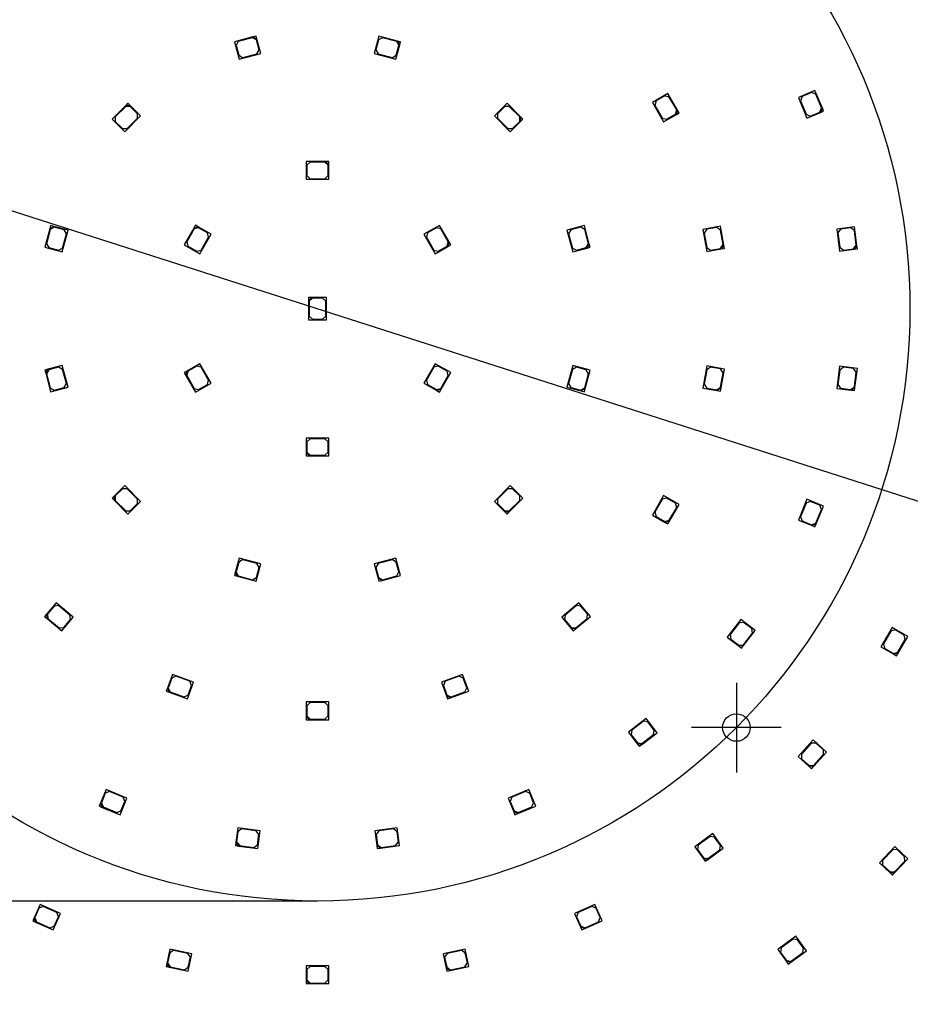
# Model space of a CAD drawing. Header units: millimetres. Extents: x 7 to 819, y 6 to 587.
# Tile 4 of 13: x 324 to 463, y 216 to 370. Entities that reach past the tile are written whole.
import ezdxf
from ezdxf.enums import TextEntityAlignment as Align
from ezdxf.lldxf.tags import DXFTag

# ---------------------------------------------------------------- set-up
doc = ezdxf.new("R2010")
doc.units = ezdxf.units.MM
doc.layers.add('Default', color=7, linetype='Continuous')
doc.layers.add('RDLED_440MM_5000', color=7, linetype='Continuous')
doc.styles.add('SEACAD_Arial', font='arial.ttf')
doc.styles.add('SEACAD_Solid_Edge_ANSI1_Symbols', font='semeca1.ttf')
tags = doc.linetypes.add('CENTER2', pattern=[28.575, 19.05, -3.175, 3.175, -3.175]).pattern_tags.tags
tags[10:11] = [DXFTag(74, 4), DXFTag(75, 0), DXFTag(340, '0'), DXFTag(46, 0.0), DXFTag(50, 0.0), DXFTag(44, 0.0), DXFTag(45, 0.0)]
tags[8:9] = [DXFTag(74, 4), DXFTag(75, 0), DXFTag(340, '0'), DXFTag(46, 0.0), DXFTag(50, 0.0), DXFTag(44, 0.0), DXFTag(45, 0.0)]
tags[6:7] = [DXFTag(74, 4), DXFTag(75, 0), DXFTag(340, '0'), DXFTag(46, 0.0), DXFTag(50, 0.0), DXFTag(44, 0.0), DXFTag(45, 0.0)]
tags[4:5] = [DXFTag(74, 4), DXFTag(75, 0), DXFTag(340, '0'), DXFTag(46, 0.0), DXFTag(50, 0.0), DXFTag(44, 0.0), DXFTag(45, 0.0)]
tags = doc.linetypes.add('HIDDEN2', pattern=[4.7625, 3.175, -1.5875]).pattern_tags.tags
tags[6:7] = [DXFTag(74, 4), DXFTag(75, 0), DXFTag(340, '0'), DXFTag(46, 0.0), DXFTag(50, 0.0), DXFTag(44, 0.0), DXFTag(45, 0.0)]
tags[4:5] = [DXFTag(74, 4), DXFTag(75, 0), DXFTag(340, '0'), DXFTag(46, 0.0), DXFTag(50, 0.0), DXFTag(44, 0.0), DXFTag(45, 0.0)]
doc.dimstyles.new('ISO', dxfattribs={"dimtxt": 7, "dimasz": 7, "dimexe": 3.5, "dimexo": 0, "dimgap": 1.75, "dimtad": 1, "dimtxsty": 'SEACAD_Arial', "dimblk1": '_SE_FILLED', "dimblk2": '_SE_FILLED', "dimsah": 1, "dimcen": 3.5, "dimadec": 0, "dimazin": 0, "dimtfac": 0.5, "dimtdec": 3, "dimtmove": 0, "dimatfit": 3, "dimfxl": 1, "dimarcsym": 0})

# ---------------------------------------------------------------- blocks, each defined once
blk = doc.blocks.new('SEANNOT_GROUP11')
at = {"layer": 'Default', "color": 7, "linetype": 'CENTER2'}
for p, q in [((436.2, 266.2), (436.2, 252.2)), ((443.2, 259.2), (429.2, 259.2))]:
    blk.add_line(p, q, dxfattribs=at)
blk = doc.blocks.new('SE')
at = {"layer": 'RDLED_440MM_5000', "color": 7, "linetype": 'Continuous'}
for p, q in [((360.72, 367.05), (357.82, 366.27)), ((357.82, 366.27), (358.54, 363.57)), ((358.43, 366.33), (358.07, 365.72)), ((360.65, 366.92), (358.43, 366.33)), ((361.26, 366.57), (360.65, 366.92)), ((361.2, 367.18), (360.72, 367.05)), ((360.72, 367.05), (361.33, 366.69)), ((361.33, 366.69), (361.2, 367.18)), ((361.67, 365.03), (361.26, 366.57)), ((361.93, 364.47), (361.33, 366.69)), ((380.39, 367.18), (379.66, 364.47)), ((380.33, 366.57), (379.92, 365.03)), ((380.94, 366.92), (380.33, 366.57)), ((383.29, 366.4), (380.39, 367.18)), ((383.16, 366.33), (380.94, 366.92)), ((383.52, 365.72), (383.16, 366.33)), ((383.77, 366.27), (383.29, 366.4)), ((383.29, 366.4), (383.64, 365.79)), ((383.64, 365.79), (383.77, 366.27)), ((358.07, 365.72), (358.49, 364.17)), ((358.54, 363.57), (361.93, 364.47)), ((359.1, 363.82), (361.32, 364.41)), ((361.32, 364.41), (361.67, 365.03)), ((379.66, 364.47), (383.05, 363.57)), ((379.92, 365.03), (380.27, 364.41)), ((380.27, 364.41), (382.49, 363.82)), ((383.05, 363.57), (383.64, 365.79)), ((383.1, 364.17), (383.52, 365.72)), ((358.49, 364.17), (359.1, 363.82)), ((382.49, 363.82), (383.1, 364.17)), ((448.47, 358.68), (445.88, 357.61)), ((447.95, 358.36), (446.48, 357.74)), ((448.61, 358.09), (447.95, 358.36)), ((449.62, 355.91), (448.47, 358.68)), ((425.52, 358.22), (423.09, 356.82)), ((423.09, 356.82), (424.84, 353.79)), ((423.66, 357.04), (423.48, 356.36)), ((425.05, 357.84), (423.66, 357.04)), ((425.73, 357.66), (425.05, 357.84)), ((427.02, 355.63), (425.52, 358.22)), ((426.88, 355.66), (425.73, 357.66)), ((445.88, 357.61), (447.22, 354.37)), ((446.48, 357.74), (446.21, 357.09)), ((446.21, 357.09), (447.09, 354.97)), ((449.49, 355.96), (448.61, 358.09)), ((340.85, 356.32), (338.73, 354.2)), ((340.85, 356.18), (339.22, 354.56)), ((341.2, 356.68), (340.85, 356.32)), ((340.85, 356.32), (341.56, 356.32)), ((341.56, 356.18), (340.85, 356.18)), ((341.56, 356.32), (341.2, 356.68)), ((343.18, 354.7), (341.56, 356.32)), ((342.69, 355.05), (341.56, 356.18)), ((400.39, 356.68), (398.41, 354.7)), ((400.03, 356.18), (398.9, 355.05)), ((400.74, 356.18), (400.03, 356.18)), ((402.51, 354.56), (400.39, 356.68)), ((402.37, 354.56), (400.74, 356.18)), ((423.48, 356.36), (424.63, 354.36)), ((426.7, 354.98), (426.88, 355.66)), ((427.02, 355.63), (426.84, 354.94)), ((426.84, 354.94), (427.27, 355.19)), ((427.27, 355.19), (427.02, 355.63)), ((447.22, 354.37), (449.35, 355.25)), ((447.74, 354.69), (449.22, 355.31)), ((449.22, 355.31), (449.49, 355.96)), ((449.62, 355.91), (449.35, 355.25)), ((449.35, 355.25), (449.81, 355.44)), ((449.81, 355.44), (449.62, 355.91)), ((338.73, 354.2), (340.71, 352.22)), ((339.22, 354.56), (339.22, 353.85)), ((339.22, 353.85), (340.35, 352.72)), ((340.71, 352.22), (343.18, 354.7)), ((341.06, 352.72), (342.69, 354.34)), ((342.69, 354.34), (342.69, 355.05)), ((398.41, 354.7), (400.88, 352.22)), ((398.9, 355.05), (398.9, 354.34)), ((398.9, 354.34), (400.53, 352.72)), ((400.88, 352.22), (402.51, 353.85)), ((401.24, 352.72), (402.37, 353.85)), ((402.37, 353.85), (402.37, 354.56)), ((402.86, 354.2), (402.51, 354.56)), ((402.51, 354.56), (402.51, 353.85)), ((402.51, 353.85), (402.86, 354.2)), ((424.63, 354.36), (425.31, 354.18)), ((424.84, 353.79), (426.84, 354.94)), ((425.31, 354.18), (426.7, 354.98)), ((447.09, 354.97), (447.74, 354.69)), ((340.35, 352.72), (341.06, 352.72)), ((400.53, 352.72), (401.24, 352.72)), ((372.05, 347.61), (369.05, 347.61)), ((369.05, 347.61), (369.05, 344.81)), ((369.65, 347.51), (369.15, 347.01)), ((371.95, 347.51), (369.65, 347.51)), ((372.45, 347.01), (371.95, 347.51)), ((372.55, 347.61), (372.05, 347.61)), ((372.05, 347.61), (372.55, 347.11)), ((372.55, 347.11), (372.55, 347.61)), ((369.15, 347.01), (369.15, 345.41)), ((372.45, 345.41), (372.45, 347.01)), ((372.55, 344.81), (372.55, 347.11)), ((369.05, 344.81), (372.55, 344.81)), ((369.15, 345.41), (369.65, 344.91)), ((369.65, 344.91), (371.95, 344.91)), ((371.95, 344.91), (372.45, 345.41)), ((329, 337.1), (328.23, 334.2)), ((329.07, 336.98), (328.48, 334.76)), ((329.13, 337.58), (329, 337.1)), ((329, 337.1), (329.62, 337.45)), ((329.69, 337.33), (329.07, 336.98)), ((329.62, 337.45), (329.13, 337.58)), ((331.84, 336.86), (329.62, 337.45)), ((331.23, 336.92), (329.69, 337.33)), ((330.93, 333.48), (331.84, 336.86)), ((331.59, 336.31), (331.23, 336.92)), ((351.5, 337.19), (350, 334.59)), ((351.54, 337.06), (350.39, 335.06)), ((351.75, 337.63), (351.5, 337.19)), ((351.5, 337.19), (352.18, 337.38)), ((352.22, 337.24), (351.54, 337.06)), ((352.18, 337.38), (351.75, 337.63)), ((354.18, 336.23), (352.18, 337.38)), ((353.61, 336.44), (352.22, 337.24)), ((389.84, 337.62), (387.41, 336.22)), ((389.37, 337.24), (387.98, 336.44)), ((390.05, 337.06), (389.37, 337.24)), ((391.34, 335.03), (389.84, 337.62)), ((391.2, 335.06), (390.05, 337.06)), ((412.46, 337.58), (409.75, 336.86)), ((409.75, 336.86), (410.66, 333.48)), ((410.36, 336.92), (410, 336.31)), ((411.9, 337.33), (410.36, 336.92)), ((412.52, 336.98), (411.9, 337.33)), ((413.23, 334.69), (412.46, 337.58)), ((413.11, 334.76), (412.52, 336.98)), ((433.72, 337.48), (430.96, 336.99)), ((430.96, 336.99), (431.57, 333.55)), ((431.57, 337), (431.16, 336.42)), ((433.14, 337.28), (431.57, 337)), ((433.72, 336.87), (433.14, 337.28)), ((434.24, 334.53), (433.72, 337.48)), ((434.12, 334.61), (433.72, 336.87)), ((454.64, 337.41), (451.87, 337.05)), ((451.87, 337.05), (452.32, 333.58)), ((452.47, 337.03), (452.04, 336.47)), ((454.06, 337.24), (452.47, 337.03)), ((454.62, 336.81), (454.06, 337.24)), ((454.92, 334.52), (454.62, 336.81)), ((455.03, 334.44), (454.64, 337.41)), ((330.99, 334.08), (331.59, 336.31)), ((352.43, 333.19), (354.18, 336.23)), ((352.64, 333.76), (353.79, 335.76)), ((353.79, 335.76), (353.61, 336.44)), ((387.41, 336.22), (389.16, 333.19)), ((387.98, 336.44), (387.8, 335.76)), ((387.8, 335.76), (388.95, 333.76)), ((410, 336.31), (410.6, 334.08)), ((431.16, 336.42), (431.56, 334.16)), ((452.04, 336.47), (452.34, 334.19)), ((328.23, 334.2), (330.93, 333.48)), ((328.48, 334.76), (328.83, 334.14)), ((328.83, 334.14), (330.38, 333.73)), ((330.38, 333.73), (330.99, 334.08)), ((350, 334.59), (352.43, 333.19)), ((350.39, 335.06), (350.57, 334.38)), ((350.57, 334.38), (351.96, 333.58)), ((351.96, 333.58), (352.64, 333.76)), ((388.95, 333.76), (389.63, 333.58)), ((389.16, 333.19), (391.16, 334.34)), ((389.63, 333.58), (391.02, 334.38)), ((391.02, 334.38), (391.2, 335.06)), ((391.34, 335.03), (391.16, 334.34)), ((391.16, 334.34), (391.59, 334.59)), ((391.59, 334.59), (391.34, 335.03)), ((410.6, 334.08), (411.21, 333.73)), ((410.66, 333.48), (412.88, 334.07)), ((411.21, 333.73), (412.76, 334.14)), ((412.76, 334.14), (413.11, 334.76)), ((413.23, 334.69), (412.88, 334.07)), ((412.88, 334.07), (413.36, 334.2)), ((413.36, 334.2), (413.23, 334.69)), ((431.56, 334.16), (432.14, 333.75)), ((431.57, 333.55), (433.83, 333.95)), ((432.14, 333.75), (433.72, 334.03)), ((433.72, 334.03), (434.12, 334.61)), ((434.24, 334.53), (433.83, 333.95)), ((433.83, 333.95), (434.32, 334.03)), ((434.32, 334.03), (434.24, 334.53)), ((452.32, 333.58), (454.6, 333.88)), ((452.34, 334.19), (452.9, 333.75)), ((452.9, 333.75), (454.49, 333.96)), ((454.49, 333.96), (454.92, 334.52)), ((455.03, 334.44), (454.6, 333.88)), ((454.6, 333.88), (455.1, 333.94)), ((455.1, 333.94), (455.03, 334.44)), ((369.9, 326.36), (369.4, 326.36)), ((369.4, 326.36), (369.4, 325.86)), ((369.4, 325.86), (369.9, 326.36)), ((370, 326.26), (369.5, 325.76)), ((372.2, 326.36), (369.9, 326.36)), ((371.6, 326.26), (370, 326.26)), ((372.1, 325.76), (371.6, 326.26)), ((372.2, 322.86), (372.2, 326.36)), ((369.4, 325.86), (369.4, 322.86)), ((369.5, 325.76), (369.5, 323.46)), ((372.1, 323.46), (372.1, 325.76)), ((369.5, 323.46), (370, 322.96)), ((370, 322.96), (371.6, 322.96)), ((371.6, 322.96), (372.1, 323.46)), ((369.4, 322.86), (372.2, 322.86)), ((330.93, 315.74), (328.71, 315.14)), ((330.38, 315.49), (328.83, 315.07)), ((330.99, 315.13), (330.38, 315.49)), ((331.84, 312.36), (330.93, 315.74)), ((352.43, 316.02), (350.43, 314.87)), ((351.96, 315.64), (350.57, 314.84)), ((352.64, 315.46), (351.96, 315.64)), ((354.18, 312.99), (352.43, 316.02)), ((353.79, 313.46), (352.64, 315.46)), ((389.16, 316.02), (387.41, 312.99)), ((388.95, 315.46), (387.8, 313.46)), ((389.63, 315.64), (388.95, 315.46)), ((391.59, 314.62), (389.16, 316.02)), ((391.02, 314.84), (389.63, 315.64)), ((410.66, 315.74), (409.75, 312.36)), ((411.21, 315.49), (410.6, 315.13)), ((413.36, 315.02), (410.66, 315.74)), ((412.76, 315.07), (411.21, 315.49)), ((431.57, 315.67), (430.96, 312.22)), ((432.14, 315.47), (431.56, 315.06)), ((434.32, 315.18), (431.57, 315.67)), ((433.72, 315.19), (432.14, 315.47)), ((452.32, 315.64), (451.87, 312.17)), ((455.1, 315.28), (452.32, 315.64)), ((452.9, 315.46), (452.34, 315.03)), ((454.49, 315.25), (452.9, 315.46)), ((454.92, 314.69), (454.49, 315.25)), ((454.71, 312.3), (455.1, 315.28)), ((328.71, 315.14), (328.23, 315.02)), ((328.23, 315.02), (328.36, 314.53)), ((328.36, 314.53), (328.71, 315.14)), ((328.36, 314.53), (329.13, 311.63)), ((328.83, 315.07), (328.48, 314.46)), ((328.48, 314.46), (329.07, 312.24)), ((331.59, 312.91), (330.99, 315.13)), ((350.43, 314.87), (350, 314.62)), ((350, 314.62), (350.25, 314.19)), ((350.25, 314.19), (350.43, 314.87)), ((350.25, 314.19), (351.75, 311.59)), ((350.57, 314.84), (350.39, 314.16)), ((350.39, 314.16), (351.54, 312.16)), ((390.05, 312.16), (391.2, 314.16)), ((390.09, 312.03), (391.59, 314.62)), ((391.2, 314.16), (391.02, 314.84)), ((410.6, 315.13), (410, 312.91)), ((412.52, 312.24), (413.11, 314.46)), ((412.59, 312.12), (413.36, 315.02)), ((413.11, 314.46), (412.76, 315.07)), ((431.56, 315.06), (431.16, 312.8)), ((434.12, 314.61), (433.72, 315.19)), ((433.72, 312.35), (434.12, 314.61)), ((433.8, 312.23), (434.32, 315.18)), ((452.34, 315.03), (452.04, 312.75)), ((454.62, 312.41), (454.92, 314.69)), ((329.07, 312.24), (329.69, 311.89)), ((329.13, 311.63), (331.84, 312.36)), ((329.69, 311.89), (331.23, 312.3)), ((331.23, 312.3), (331.59, 312.91)), ((351.54, 312.16), (352.22, 311.98)), ((351.75, 311.59), (354.18, 312.99)), ((352.22, 311.98), (353.61, 312.78)), ((353.61, 312.78), (353.79, 313.46)), ((387.41, 312.99), (389.41, 311.84)), ((387.8, 313.46), (387.98, 312.78)), ((387.98, 312.78), (389.37, 311.98)), ((389.37, 311.98), (390.05, 312.16)), ((409.75, 312.36), (411.97, 311.76)), ((410, 312.91), (410.36, 312.3)), ((410.36, 312.3), (411.9, 311.89)), ((411.9, 311.89), (412.52, 312.24)), ((412.59, 312.12), (411.97, 311.76)), ((412.46, 311.63), (412.59, 312.12)), ((430.96, 312.22), (433.22, 311.82)), ((431.16, 312.8), (431.57, 312.22)), ((431.57, 312.22), (433.14, 311.94)), ((433.14, 311.94), (433.72, 312.35)), ((433.8, 312.23), (433.22, 311.82)), ((433.72, 311.74), (433.8, 312.23)), ((451.87, 312.17), (454.15, 311.87)), ((452.04, 312.75), (452.47, 312.19)), ((452.47, 312.19), (454.06, 311.98)), ((454.06, 311.98), (454.62, 312.41)), ((454.71, 312.3), (454.15, 311.87)), ((454.64, 311.81), (454.71, 312.3)), ((390.09, 312.03), (389.41, 311.84)), ((389.41, 311.84), (389.84, 311.59)), ((389.84, 311.59), (390.09, 312.03)), ((411.97, 311.76), (412.46, 311.63)), ((433.22, 311.82), (433.72, 311.74)), ((454.15, 311.87), (454.64, 311.81)), ((372.55, 304.41), (369.05, 304.41)), ((369.05, 304.41), (369.05, 302.11)), ((369.65, 304.31), (369.15, 303.81)), ((369.15, 303.81), (369.15, 302.21)), ((371.95, 304.31), (369.65, 304.31)), ((372.45, 303.81), (371.95, 304.31)), ((372.45, 302.21), (372.45, 303.81)), ((372.55, 301.61), (372.55, 304.41)), ((369.05, 302.11), (369.05, 301.61)), ((369.55, 301.61), (369.05, 302.11)), ((369.05, 301.61), (369.55, 301.61)), ((369.15, 302.21), (369.65, 301.71)), ((369.55, 301.61), (372.55, 301.61)), ((369.65, 301.71), (371.95, 301.71)), ((371.95, 301.71), (372.45, 302.21)), ((340.71, 297), (339.08, 295.37)), ((343.18, 294.52), (340.71, 297)), ((400.88, 297), (398.41, 294.52)), ((402.86, 295.02), (400.88, 297)), ((339.08, 295.37), (338.73, 295.02)), ((339.08, 294.66), (339.08, 295.37)), ((340.35, 296.5), (339.22, 295.37)), ((339.22, 295.37), (339.22, 294.66)), ((341.06, 296.5), (340.35, 296.5)), ((342.69, 294.88), (341.06, 296.5)), ((400.53, 296.5), (398.9, 294.88)), ((401.24, 296.5), (400.53, 296.5)), ((402.37, 295.37), (401.24, 296.5)), ((402.37, 294.66), (402.37, 295.37)), ((424.84, 295.42), (423.09, 292.39)), ((427.27, 294.02), (424.84, 295.42)), ((338.73, 295.02), (339.08, 294.66)), ((339.08, 294.66), (341.2, 292.54)), ((339.22, 294.66), (340.85, 293.04)), ((341.2, 292.54), (343.18, 294.52)), ((341.56, 293.04), (342.69, 294.17)), ((342.69, 294.17), (342.69, 294.88)), ((398.41, 294.52), (400.03, 292.9)), ((398.9, 294.88), (398.9, 294.17)), ((398.9, 294.17), (400.03, 293.04)), ((400.74, 292.9), (402.86, 295.02)), ((400.74, 293.04), (402.37, 294.66)), ((424.63, 294.86), (423.48, 292.86)), ((425.31, 295.04), (424.63, 294.86)), ((426.7, 294.24), (425.31, 295.04)), ((425.77, 291.43), (427.27, 294.02)), ((426.88, 293.56), (426.7, 294.24)), ((447.22, 294.85), (445.88, 291.61)), ((447.09, 294.25), (446.21, 292.13)), ((447.74, 294.52), (447.09, 294.25)), ((449.81, 293.77), (447.22, 294.85)), ((449.22, 293.91), (447.74, 294.52)), ((448.66, 291), (449.81, 293.77)), ((449.49, 293.26), (449.22, 293.91)), ((340.85, 293.04), (341.56, 293.04)), ((400.03, 293.04), (400.74, 293.04)), ((400.03, 292.9), (400.39, 292.54)), ((400.74, 292.9), (400.03, 292.9)), ((400.39, 292.54), (400.74, 292.9)), ((423.09, 292.39), (425.09, 291.24)), ((423.48, 292.86), (423.66, 292.18)), ((423.66, 292.18), (425.05, 291.38)), ((425.73, 291.56), (426.88, 293.56)), ((446.21, 292.13), (446.48, 291.48)), ((448.61, 291.13), (449.49, 293.26)), ((425.05, 291.38), (425.73, 291.56)), ((425.77, 291.43), (425.09, 291.24)), ((425.09, 291.24), (425.52, 290.99)), ((425.52, 290.99), (425.77, 291.43)), ((445.88, 291.61), (448.01, 290.73)), ((446.48, 291.48), (447.95, 290.86)), ((447.95, 290.86), (448.61, 291.13)), ((448.66, 291), (448.01, 290.73)), ((448.01, 290.73), (448.47, 290.54)), ((448.47, 290.54), (448.66, 291)), ((358.54, 285.65), (357.95, 283.43)), ((358.49, 285.05), (358.07, 283.5)), ((359.1, 285.4), (358.49, 285.05)), ((361.93, 284.75), (358.54, 285.65)), ((361.32, 284.81), (359.1, 285.4)), ((361.2, 282.04), (361.93, 284.75)), ((361.67, 284.19), (361.32, 284.81)), ((383.05, 285.65), (379.66, 284.75)), ((379.66, 284.75), (380.26, 282.52)), ((380.27, 284.81), (379.92, 284.19)), ((382.49, 285.4), (380.27, 284.81)), ((383.1, 285.05), (382.49, 285.4)), ((383.77, 282.95), (383.05, 285.65)), ((383.52, 283.5), (383.1, 285.05)), ((357.95, 283.43), (357.82, 282.95)), ((357.82, 282.95), (358.3, 282.82)), ((358.3, 282.82), (357.95, 283.43)), ((358.07, 283.5), (358.43, 282.89)), ((361.26, 282.65), (361.67, 284.19)), ((379.92, 284.19), (380.33, 282.65)), ((380.87, 282.17), (383.77, 282.95)), ((383.16, 282.89), (383.52, 283.5)), ((358.3, 282.82), (361.2, 282.04)), ((358.43, 282.89), (360.65, 282.29)), ((360.65, 282.29), (361.26, 282.65)), ((380.26, 282.52), (380.39, 282.04)), ((380.87, 282.17), (380.26, 282.52)), ((380.33, 282.65), (380.94, 282.29)), ((380.39, 282.04), (380.87, 282.17)), ((380.94, 282.29), (383.16, 282.89)), ((329.99, 278.7), (328.51, 276.94)), ((332.67, 276.45), (329.99, 278.7)), ((411.6, 278.7), (408.92, 276.45)), ((413.4, 276.55), (411.6, 278.7)), ((328.51, 276.94), (328.19, 276.55)), ((328.57, 276.23), (328.51, 276.94)), ((329.68, 278.18), (328.65, 276.95)), ((328.65, 276.95), (328.71, 276.25)), ((330.38, 278.24), (329.68, 278.18)), ((332.14, 276.76), (330.38, 278.24)), ((332.21, 276.05), (332.14, 276.76)), ((409.45, 276.76), (409.38, 276.05)), ((411.21, 278.24), (409.45, 276.76)), ((411.91, 278.18), (411.21, 278.24)), ((412.94, 276.95), (411.91, 278.18)), ((412.88, 276.25), (412.94, 276.95)), ((328.19, 276.55), (328.57, 276.23)), ((328.57, 276.23), (330.87, 274.3)), ((328.71, 276.25), (330.47, 274.77)), ((330.87, 274.3), (332.67, 276.45)), ((331.18, 274.83), (332.21, 276.05)), ((408.92, 276.45), (410.4, 274.69)), ((409.38, 276.05), (410.41, 274.83)), ((411.1, 274.63), (413.4, 276.55)), ((411.12, 274.77), (412.88, 276.25)), ((436.92, 276.08), (434.78, 273.3)), ((436.63, 275.54), (435.23, 273.72)), ((437.33, 275.63), (436.63, 275.54)), ((439.14, 274.37), (436.92, 276.08)), ((438.6, 274.66), (437.33, 275.63)), ((330.47, 274.77), (331.18, 274.83)), ((410.4, 274.69), (410.72, 274.3)), ((411.1, 274.63), (410.4, 274.69)), ((410.41, 274.83), (411.12, 274.77)), ((410.72, 274.3), (411.1, 274.63)), ((435.23, 273.72), (435.32, 273.02)), ((437.29, 272.13), (438.69, 273.96)), ((437.31, 271.99), (439.14, 274.37)), ((438.69, 273.96), (438.6, 274.66)), ((460.52, 274.82), (458.77, 271.79)), ((460.31, 274.26), (459.16, 272.26)), ((460.99, 274.44), (460.31, 274.26)), ((462.95, 273.42), (460.52, 274.82)), ((462.38, 273.64), (460.99, 274.44)), ((434.78, 273.3), (436.61, 271.9)), ((435.32, 273.02), (436.59, 272.04)), ((459.16, 272.26), (459.34, 271.58)), ((461.41, 270.96), (462.56, 272.96)), ((461.45, 270.83), (462.95, 273.42)), ((462.56, 272.96), (462.38, 273.64)), ((436.59, 272.04), (437.29, 272.13)), ((437.31, 271.99), (436.61, 271.9)), ((436.61, 271.9), (437.01, 271.6)), ((437.01, 271.6), (437.31, 271.99)), ((458.77, 271.79), (460.77, 270.64)), ((459.34, 271.58), (460.73, 270.78)), ((460.73, 270.78), (461.41, 270.96)), ((461.45, 270.83), (460.77, 270.64)), ((460.77, 270.64), (461.2, 270.39)), ((461.2, 270.39), (461.45, 270.83)), ((348.15, 267.51), (347.36, 265.35)), ((348.04, 266.91), (347.49, 265.41)), ((348.68, 267.21), (348.04, 266.91)), ((351.44, 266.31), (348.15, 267.51)), ((350.84, 266.42), (348.68, 267.21)), ((350.48, 263.68), (351.44, 266.31)), ((351.14, 265.78), (350.84, 266.42)), ((393.44, 267.51), (390.15, 266.31)), ((390.15, 266.31), (390.94, 264.15)), ((390.75, 266.42), (390.45, 265.78)), ((392.91, 267.21), (390.75, 266.42)), ((393.55, 266.91), (392.91, 267.21)), ((394.4, 264.88), (393.44, 267.51)), ((394.1, 265.41), (393.55, 266.91)), ((347.36, 265.35), (347.19, 264.88)), ((347.19, 264.88), (347.66, 264.71)), ((347.66, 264.71), (347.36, 265.35)), ((347.49, 265.41), (347.79, 264.77)), ((347.66, 264.71), (350.48, 263.68)), ((347.79, 264.77), (349.95, 263.98)), ((350.59, 264.28), (351.14, 265.78)), ((390.45, 265.78), (391, 264.28)), ((391.58, 263.85), (394.4, 264.88)), ((391.64, 263.98), (393.8, 264.77)), ((393.8, 264.77), (394.1, 265.41)), ((349.95, 263.98), (350.59, 264.28)), ((372.55, 263.21), (369.05, 263.21)), ((369.05, 263.21), (369.05, 260.91)), ((369.65, 263.11), (369.15, 262.61)), ((371.95, 263.11), (369.65, 263.11)), ((372.45, 262.61), (371.95, 263.11)), ((372.55, 260.41), (372.55, 263.21)), ((390.94, 264.15), (391.11, 263.68)), ((391.58, 263.85), (390.94, 264.15)), ((391, 264.28), (391.64, 263.98)), ((391.11, 263.68), (391.58, 263.85)), ((369.15, 262.61), (369.15, 261.01)), ((372.45, 261.01), (372.45, 262.61)), ((369.05, 260.91), (369.05, 260.41)), ((369.55, 260.41), (369.05, 260.91)), ((369.05, 260.41), (369.55, 260.41)), ((369.15, 261.01), (369.65, 260.51)), ((369.55, 260.41), (372.55, 260.41)), ((369.65, 260.51), (371.95, 260.51)), ((371.95, 260.51), (372.45, 261.01)), ((422.1, 260.62), (419.33, 258.49)), ((421.69, 260.18), (419.86, 258.77)), ((422.39, 260.08), (421.69, 260.18)), ((423.81, 258.4), (422.1, 260.62)), ((423.36, 258.81), (422.39, 260.08)), ((419.33, 258.49), (420.73, 256.66)), ((419.86, 258.77), (419.77, 258.07)), ((421.43, 256.57), (423.81, 258.4)), ((423.27, 258.11), (423.36, 258.81)), ((419.77, 258.07), (420.74, 256.8)), ((420.74, 256.8), (421.44, 256.71)), ((421.44, 256.71), (423.27, 258.11)), ((448.21, 257.26), (445.87, 254.66)), ((448.59, 256.78), (447.89, 256.74)), ((450.29, 255.38), (448.21, 257.26)), ((449.78, 255.71), (448.59, 256.78)), ((420.73, 256.66), (421.03, 256.27)), ((421.43, 256.57), (420.73, 256.66)), ((421.03, 256.27), (421.43, 256.57)), ((447.89, 256.74), (446.35, 255.04)), ((448.29, 253.15), (450.29, 255.38)), ((449.82, 255), (449.78, 255.71)), ((445.87, 254.66), (447.58, 253.12)), ((446.35, 255.04), (446.38, 254.33)), ((446.38, 254.33), (447.57, 253.26)), ((448.28, 253.3), (449.82, 255)), ((447.57, 253.26), (448.28, 253.3)), ((448.29, 253.15), (447.58, 253.12)), ((447.58, 253.12), (447.95, 252.78)), ((447.95, 252.78), (448.29, 253.15)), ((337.8, 249.52), (336.92, 247.4)), ((338.31, 249.2), (337.66, 248.93)), ((341.03, 248.18), (337.8, 249.52)), ((340.44, 248.32), (338.31, 249.2)), ((403.79, 249.52), (400.56, 248.18)), ((403.28, 249.2), (401.15, 248.32)), ((403.93, 248.93), (403.28, 249.2)), ((404.86, 246.93), (403.79, 249.52)), ((337.66, 248.93), (337.05, 247.45)), ((339.96, 245.59), (341.03, 248.18)), ((340.1, 246.19), (340.71, 247.67)), ((340.71, 247.67), (340.44, 248.32)), ((400.56, 248.18), (401.44, 246.06)), ((401.15, 248.32), (400.88, 247.67)), ((400.88, 247.67), (401.49, 246.19)), ((404.54, 247.45), (403.93, 248.93)), ((336.92, 247.4), (336.73, 246.93)), ((336.73, 246.93), (337.19, 246.74)), ((337.19, 246.74), (336.92, 247.4)), ((337.05, 247.45), (337.32, 246.8)), ((337.19, 246.74), (339.96, 245.59)), ((337.32, 246.8), (339.44, 245.92)), ((339.44, 245.92), (340.1, 246.19)), ((401.44, 246.06), (401.63, 245.59)), ((402.09, 245.79), (401.44, 246.06)), ((401.49, 246.19), (402.15, 245.92)), ((402.09, 245.79), (404.86, 246.93)), ((402.15, 245.92), (404.27, 246.8)), ((404.27, 246.8), (404.54, 247.45)), ((401.63, 245.59), (402.09, 245.79)), ((358.36, 243.54), (358.06, 241.26)), ((358.38, 242.93), (358.17, 241.35)), ((361.83, 243.08), (358.36, 243.54)), ((358.94, 243.36), (358.38, 242.93)), ((361.22, 243.06), (358.94, 243.36)), ((361.65, 242.5), (361.22, 243.06)), ((361.46, 240.31), (361.83, 243.08)), ((383.23, 243.54), (379.76, 243.08)), ((379.76, 243.08), (380.06, 240.8)), ((380.37, 243.06), (379.94, 242.5)), ((382.65, 243.36), (380.37, 243.06)), ((383.21, 242.93), (382.65, 243.36)), ((383.42, 241.35), (383.21, 242.93)), ((383.6, 240.76), (383.23, 243.54)), ((361.44, 240.91), (361.65, 242.5)), ((379.94, 242.5), (380.15, 240.91)), ((432.52, 242.63), (429.69, 240.58)), ((432.09, 242.2), (430.23, 240.85)), ((432.79, 242.09), (432.09, 242.2)), ((434.16, 240.37), (432.52, 242.63)), ((433.73, 240.79), (432.79, 242.09)), ((358.06, 241.26), (357.99, 240.76)), ((357.99, 240.76), (358.49, 240.7)), ((358.49, 240.7), (358.06, 241.26)), ((358.17, 241.35), (358.6, 240.78)), ((358.49, 240.7), (361.46, 240.31)), ((358.6, 240.78), (360.88, 240.48)), ((360.88, 240.48), (361.44, 240.91)), ((380.06, 240.8), (380.13, 240.31)), ((380.62, 240.37), (380.06, 240.8)), ((380.13, 240.31), (380.62, 240.37)), ((380.15, 240.91), (380.71, 240.48)), ((380.62, 240.37), (383.6, 240.76)), ((380.71, 240.48), (382.99, 240.78)), ((382.99, 240.78), (383.42, 241.35)), ((429.69, 240.58), (431.04, 238.71)), ((430.23, 240.85), (430.12, 240.15)), ((430.12, 240.15), (431.06, 238.85)), ((431.74, 238.6), (434.16, 240.37)), ((431.76, 238.74), (433.62, 240.1)), ((433.62, 240.1), (433.73, 240.79)), ((460.95, 240.63), (458.53, 238.1)), ((460.61, 240.12), (459.02, 238.46)), ((461.32, 240.14), (460.61, 240.12)), ((462.97, 238.69), (460.95, 240.63)), ((462.47, 239.03), (461.32, 240.14)), ((431.04, 238.71), (431.33, 238.31)), ((431.74, 238.6), (431.04, 238.71)), ((431.06, 238.85), (431.76, 238.74)), ((431.33, 238.31), (431.74, 238.6)), ((459.02, 238.46), (459.03, 237.76)), ((460.89, 236.66), (462.49, 238.32)), ((460.9, 236.52), (462.97, 238.69)), ((462.49, 238.32), (462.47, 239.03)), ((458.53, 238.1), (460.19, 236.51)), ((459.03, 237.76), (460.19, 236.65)), ((460.19, 236.65), (460.89, 236.66)), ((460.9, 236.52), (460.19, 236.51)), ((460.19, 236.51), (460.55, 236.16)), ((460.55, 236.16), (460.9, 236.52)), ((327.47, 231.59), (326.53, 229.49)), ((327.31, 231), (326.66, 229.54)), ((327.97, 231.26), (327.31, 231)), ((330.66, 230.17), (327.47, 231.59)), ((330.07, 230.32), (327.97, 231.26)), ((414.12, 231.59), (410.93, 230.17)), ((413.62, 231.26), (411.52, 230.32)), ((414.28, 231), (413.62, 231.26)), ((415.26, 229.03), (414.12, 231.59)), ((414.93, 229.54), (414.28, 231)), ((326.53, 229.49), (326.33, 229.03)), ((326.78, 228.83), (326.53, 229.49)), ((326.66, 229.54), (326.92, 228.88)), ((329.52, 227.61), (330.66, 230.17)), ((329.68, 228.2), (330.33, 229.66)), ((330.33, 229.66), (330.07, 230.32)), ((410.93, 230.17), (411.86, 228.07)), ((411.52, 230.32), (411.26, 229.66)), ((411.26, 229.66), (411.91, 228.2)), ((414.68, 228.88), (414.93, 229.54)), ((326.33, 229.03), (326.78, 228.83)), ((326.78, 228.83), (329.52, 227.61)), ((326.92, 228.88), (329.02, 227.95)), ((329.02, 227.95), (329.68, 228.2)), ((411.86, 228.07), (412.07, 227.61)), ((412.52, 227.81), (411.86, 228.07)), ((411.91, 228.2), (412.57, 227.95)), ((412.07, 227.61), (412.52, 227.81)), ((412.52, 227.81), (415.26, 229.03)), ((412.57, 227.95), (414.68, 228.88)), ((445.46, 226.6), (442.65, 224.52)), ((445.04, 226.16), (443.19, 224.79)), ((445.74, 226.06), (445.04, 226.16)), ((447.13, 224.35), (445.46, 226.6)), ((446.69, 224.77), (445.74, 226.06)), ((347.75, 224.62), (347.27, 222.37)), ((351.17, 223.89), (347.75, 224.62)), ((393.84, 224.62), (390.42, 223.89)), ((394.42, 221.88), (393.84, 224.62)), ((442.65, 224.52), (444.01, 222.67)), ((443.19, 224.79), (443.08, 224.09)), ((446.58, 224.07), (446.69, 224.77)), ((347.72, 224.01), (347.39, 222.44)), ((348.32, 224.39), (347.72, 224.01)), ((350.57, 223.91), (348.32, 224.39)), ((350.95, 223.32), (350.57, 223.91)), ((350.59, 221.15), (351.17, 223.89)), ((350.62, 221.76), (350.95, 223.32)), ((390.42, 223.89), (390.89, 221.64)), ((391.02, 223.91), (390.64, 223.32)), ((390.64, 223.32), (390.97, 221.76)), ((393.27, 224.39), (391.02, 223.91)), ((393.87, 224.01), (393.27, 224.39)), ((394.2, 222.44), (393.87, 224.01)), ((443.08, 224.09), (444.04, 222.81)), ((444.71, 222.56), (447.13, 224.35)), ((444.73, 222.7), (446.58, 224.07)), ((347.27, 222.37), (347.17, 221.88)), ((347.17, 221.88), (347.66, 221.77)), ((347.66, 221.77), (347.27, 222.37)), ((347.39, 222.44), (347.78, 221.85)), ((347.66, 221.77), (350.59, 221.15)), ((347.78, 221.85), (350.03, 221.37)), ((350.03, 221.37), (350.62, 221.76)), ((372.55, 222.01), (369.05, 222.01)), ((369.05, 222.01), (369.05, 219.71)), ((369.65, 221.91), (369.15, 221.41)), ((369.15, 221.41), (369.15, 219.81)), ((371.95, 221.91), (369.65, 221.91)), ((372.45, 221.41), (371.95, 221.91)), ((372.45, 219.81), (372.45, 221.41)), ((372.55, 219.21), (372.55, 222.01)), ((390.89, 221.64), (391, 221.15)), ((391.49, 221.25), (390.89, 221.64)), ((390.97, 221.76), (391.56, 221.37)), ((391.49, 221.25), (394.42, 221.88)), ((391.56, 221.37), (393.81, 221.85)), ((393.81, 221.85), (394.2, 222.44)), ((444.01, 222.67), (444.31, 222.27)), ((444.71, 222.56), (444.01, 222.67)), ((444.04, 222.81), (444.73, 222.7)), ((444.31, 222.27), (444.71, 222.56)), ((391, 221.15), (391.49, 221.25)), ((369.05, 219.71), (369.05, 219.21)), ((369.55, 219.21), (369.05, 219.71)), ((369.05, 219.21), (369.55, 219.21)), ((369.15, 219.81), (369.65, 219.31)), ((369.55, 219.21), (372.55, 219.21)), ((369.65, 219.31), (371.95, 219.31)), ((371.95, 219.31), (372.45, 219.81))]:
    blk.add_line(p, q, dxfattribs=at)
blk.add_circle((436.2, 259.2), 2.15, dxfattribs=at)
blk.add_arc((370.8, 324.61), 220, 283.412, 346.588, dxfattribs=at)
blk = doc.blocks.new('DMBLK2')
at = {"layer": 'Default', "linetype": 'Continuous'}
for points in [[(104.84, 531.61), (107.17, 531.61), (106.01, 538.61)], [(104.84, 117.61), (106.01, 110.61), (107.17, 117.61)]]:
    blk.add_hatch(color=7, dxfattribs=at).paths.add_polyline_path(points)
at = {"layer": 'Default', "color": 7, "linetype": 'Continuous'}
for p, q in [((319.77, 538.61), (102.51, 538.61)), ((106.01, 110.61), (106.01, 538.61)), ((319.77, 110.61), (102.51, 110.61))]:
    blk.add_line(p, q, dxfattribs=at)
at = {"layer": 'Default', "color": 7, "linetype": 'Continuous', "style": 'SEACAD_Arial'}
blk.add_text('428', height=7, rotation=90, dxfattribs=at).set_placement((97.26, 316.39), align=Align.TOP_LEFT)
blk = doc.blocks.new('_SE_FILLED')
at = {"color": 0}
blk.add_line((0, 0), (-1, 0), dxfattribs=at)
blk.add_solid([(0, 0), (-1, -0.1665), (-1, 0.1665), (0, 0)], dxfattribs=at)
blk = doc.blocks.new('DMBLK3')
at = {"layer": 'Default', "linetype": 'Continuous'}
for points in [[(170.08, 390.5), (161.3, 391.79), (169.19, 387.73)], [(572.4, 261.49), (571.51, 258.71), (580.29, 257.43)]]:
    blk.add_hatch(color=7, dxfattribs=at).paths.add_polyline_path(points)
at = {"layer": 'Default', "color": 7, "linetype": 'Continuous'}
for p, q in [((161.3, 391.79), (580.29, 257.43)), ((580.29, 257.43), (643.66, 237.11))]:
    blk.add_line(p, q, dxfattribs=at)
for s, style, p in [('O', 'SEACAD_Solid_Edge_ANSI1_Symbols', (610.24, 259.31)), ('440', 'SEACAD_Arial', (624.52, 254.73))]:
    blk.add_text(s, height=8.75, rotation=342.2206, dxfattribs=dict(at, style=style)).set_placement(p, align=Align.TOP_LEFT)
blk = doc.blocks.new('DMBLK6')
at = {"layer": 'Default', "linetype": 'Continuous'}
for points in [[(124.16, 513.11), (126.49, 513.11), (125.33, 520.11)], [(124.16, 136.11), (125.33, 129.11), (126.49, 136.11)]]:
    blk.add_hatch(color=7, dxfattribs=at).paths.add_polyline_path(points)
at = {"layer": 'Default', "color": 7, "linetype": 'Continuous'}
for p, q in [((370.8, 520.11), (121.83, 520.11)), ((125.33, 520.11), (125.33, 129.11)), ((370.8, 129.11), (121.83, 129.11))]:
    blk.add_line(p, q, dxfattribs=at)
for s, style, p in [('391', 'SEACAD_Arial', (116.58, 322.39)), ('O', 'SEACAD_Solid_Edge_ANSI1_Symbols', (116.58, 310.39))]:
    blk.add_text(s, height=7, rotation=90, dxfattribs=dict(at, style=style)).set_placement(p, align=Align.TOP_LEFT)
blk = doc.blocks.new('DMBLK7')
at = {"layer": 'Default', "linetype": 'Continuous'}
for points in [[(145.16, 410.11), (147.49, 410.11), (146.33, 417.11)], [(145.16, 239.11), (146.33, 232.11), (147.49, 239.11)]]:
    blk.add_hatch(color=7, dxfattribs=at).paths.add_polyline_path(points)
at = {"layer": 'Default', "color": 7, "linetype": 'Continuous'}
for p, q in [((370.8, 417.11), (142.83, 417.11)), ((146.33, 417.11), (146.33, 232.11)), ((370.8, 232.11), (142.83, 232.11))]:
    blk.add_line(p, q, dxfattribs=at)
for s, style, p in [('185', 'SEACAD_Arial', (137.58, 322.39)), ('O', 'SEACAD_Solid_Edge_ANSI1_Symbols', (137.58, 310.39))]:
    blk.add_text(s, height=7, rotation=90, dxfattribs=dict(at, style=style)).set_placement(p, align=Align.TOP_LEFT)

msp = doc.modelspace()

# ---------------------------------------------------------------- linework, layer by layer
at = {"layer": 'Default', "color": 7, "linetype": 'HIDDEN2'}
for radius in [195.5, 92.5]:
    msp.add_circle((370.795, 324.609), radius, dxfattribs=at)

# ---------------------------------------------------------------- block references
at = {"layer": 'Default'}
for name in ['SE', 'SEANNOT_GROUP11']:
    msp.add_blockref(name, (0, 0), dxfattribs=at)

# ---------------------------------------------------------------- dimensions: what is measured, and where the dimension line sits
at = {"layer": 'Default', "color": 7, "linetype": 'Continuous'}
dim = msp.add_linear_dim(base=(106.007, 538.609), p1=(319.766, 110.609), p2=(421.824, 538.609), angle=90, text='\\A1;<>', dimstyle='ISO', dxfattribs=at)
dim.commit()
dim.dimension.update_dxf_attribs({"geometry": 'DMBLK2', "text_midpoint": (106.007, 324.609), "dimtype": 160})
for base, p1, p2, picture, middle in [((125.327, 129.109), (370.795, 520.109), (370.795, 129.109), 'DMBLK6', (125.327, 324.609)), ((146.327, 232.109), (370.795, 417.109), (370.795, 232.109), 'DMBLK7', (146.327, 324.609))]:
    dim = msp.add_linear_dim(base=base, p1=p1, p2=p2, angle=270, text='\\A1;%%c<>', dimstyle='ISO', override={"dimtolj": 1}, dxfattribs=at)
    dim.commit()
    dim.dimension.update_dxf_attribs({"geometry": picture, "text_midpoint": middle, "dimtype": 161})
dim = msp.add_diameter_dim_2p(p1=(161.302, 391.787), p2=(580.288, 257.432), text='\\A1;<>', dimstyle='ISO', override={"dimtxt": 8.75, "dimasz": 8.75, "dimexe": 4.375, "dimgap": 2.1875, "dimcen": 4.375, "dimtmove": 1, "dimtolj": 1}, dxfattribs=at)
dim.commit()
dim.dimension.update_dxf_attribs({"geometry": 'DMBLK3', "text_midpoint": (603.985, 249.833), "dimtype": 163})

doc.saveas('drawing.dxf')
